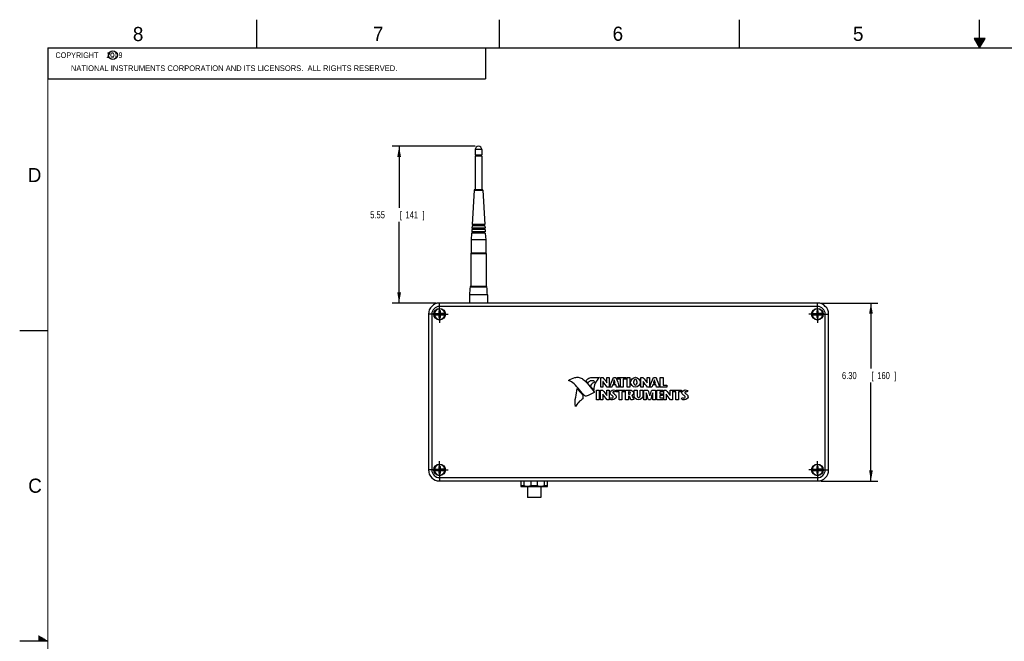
# Model space of a CAD drawing. Header units: inches. Extents: x 0 to 34, y 0 to 22.
# Tile 2 of 27: x 0 to 17.4, y 11 to 22. Entities that reach past the tile are written whole.
import ezdxf

# ---------------------------------------------------------------- set-up
doc = ezdxf.new("R2010")
doc.units = ezdxf.units.IN
doc.header["$LTSCALE"] = 1.87
doc.header["$MEASUREMENT"] = 0
doc.linetypes.add('CENTER', pattern=[0.6, 0.375, -0.075, 0.075, -0.075])
doc.layers.get('0').update_dxf_attribs({"linetype": 'CONTINUOUS'})
for name, color, linetype in [('DATUMCURVES', 7, 'CONTINUOUS'), ('DEFAULT_1', 7, 'CENTER'), ('DIMENSIONS', 7, 'CONTINUOUS')]:
    doc.layers.add(name, color=color, linetype=linetype)
doc.styles.get("Standard").update_dxf_attribs({"font": 'txt', "width": 0.8})
doc.dimstyles.new('DIMSTYLE_1', dxfattribs={"dimtxt": 0.125, "dimasz": 0.1875, "dimexe": 0.18, "dimexo": 0.0625, "dimgap": 0.09, "dimtad": 0, "dimtih": 1, "dimtoh": 1, "dimdec": 3, "dimlfac": 2, "dimzin": 4, "dimdsep": 46, "dimtxsty": 'STANDARD', "dimblk": '_FILLED', "dimblk1": '_FILLED', "dimblk2": '_FILLED', "dimcen": 0.09, "dimadec": 0, "dimazin": 0, "dimtp": 0.01, "dimtm": 0.01, "dimtfac": 1, "dimtdec": 3, "dimtofl": 0, "dimtmove": 0, "dimatfit": 3, "dimldrblk": '_FILLED', "dimfxl": 1, "dimtolj": 1, "dimtzin": 4, "dimarcsym": 0})

# ---------------------------------------------------------------- blocks, each defined once
blk = doc.blocks.new('_FILLED')
at = {"color": 0, "linetype": 'ByBlock'}
blk.add_solid([(0, 0), (-1, 0.174), (-1, -0.174)], dxfattribs=at)
blk = doc.blocks.new('*D18')
at = {"layer": 'DIMENSIONS', "color": 2, "linetype": 'Continuous'}
for p, q in [((8.069, 19.759), (6.595, 19.759)), ((6.72, 19.759), (6.72, 18.671)), ((6.72, 16.983), (6.72, 18.421)), ((7.374, 16.983), (6.595, 16.983))]:
    blk.add_line(p, q, dxfattribs=at)
at = {"layer": 'DIMENSIONS', "color": 2, "linetype": 'Continuous', "xscale": 0.1875, "yscale": 0.1875, "zscale": 0.1875}
for p, rotation in [((6.72, 19.759), 90), ((6.72, 16.983), 270)]:
    blk.add_blockref('_FILLED', p, dxfattribs=dict(at, rotation=rotation))
at = {"layer": 'DIMENSIONS', "color": 2, "linetype": 'Continuous', "width": 0.8}
for s, p in [('5.55', (6.208, 18.484)), ('[', (6.733, 18.484)), ('141', (6.833, 18.484)), (']', (7.133, 18.484))]:
    blk.add_text(s, height=0.125, dxfattribs=at).set_placement(p)
blk = doc.blocks.new('*D19')
at = {"layer": 'DIMENSIONS', "color": 2, "linetype": 'Continuous'}
for p, q in [((14.191, 16.983), (15.201, 16.983)), ((15.076, 16.983), (15.076, 15.825)), ((15.076, 13.833), (15.076, 15.575)), ((14.191, 13.833), (15.201, 13.833))]:
    blk.add_line(p, q, dxfattribs=at)
at = {"layer": 'DIMENSIONS', "color": 2, "linetype": 'Continuous', "xscale": 0.1875, "yscale": 0.1875, "zscale": 0.1875}
for p, rotation in [((15.076, 16.983), 90), ((15.076, 13.833), 270)]:
    blk.add_blockref('_FILLED', p, dxfattribs=dict(at, rotation=rotation))
at = {"layer": 'DIMENSIONS', "color": 2, "linetype": 'Continuous', "width": 0.8}
for s, p in [('6.30', (14.563, 15.637)), ('[', (15.088, 15.637)), ('160', (15.188, 15.637)), (']', (15.488, 15.637))]:
    blk.add_text(s, height=0.125, dxfattribs=at).set_placement(p)

msp = doc.modelspace()

# ---------------------------------------------------------------- linework, layer by layer
at = {"color": 2, "linetype": 'Continuous'}
for p, q in [((4.20002, 21.5), (4.20002, 22)), ((8.50002, 21.5), (8.50002, 22)), ((12.75002, 21.5), (12.75002, 22)), ((17.00002, 21.5), (17.00002, 22)), ((16.90203, 21.66972), (17.00002, 21.5)), ((17.09801, 21.66972), (16.90203, 21.66972)), ((16.90764, 21.66), (17.0924, 21.66)), ((16.91342, 21.65), (17.08662, 21.65)), ((16.91919, 21.64), (17.08085, 21.64)), ((16.92496, 21.63), (17.07508, 21.63)), ((17.00002, 21.5), (17.09801, 21.66972)), ((0.50003, 21.5), (8.25003, 21.5)), ((0.50003, 21.5), (0.50003, 20.95313)), ((8.25003, 21.5), (8.25003, 20.95313)), ((16.93074, 21.62), (17.0693, 21.62)), ((16.93651, 21.61), (17.06353, 21.61)), ((16.94229, 21.6), (17.05776, 21.6)), ((16.94806, 21.59), (17.05198, 21.59)), ((16.95383, 21.58), (17.04621, 21.58)), ((16.95961, 21.57), (17.04044, 21.57)), ((16.96538, 21.56), (17.03466, 21.56)), ((16.97115, 21.55), (17.02889, 21.55)), ((16.97693, 21.54), (17.02311, 21.54)), ((16.9827, 21.53), (17.01734, 21.53)), ((16.98847, 21.52), (17.01157, 21.52)), ((16.99425, 21.51), (17.00579, 21.51)), ((0.50003, 20.95313), (8.25003, 20.95313)), ((0.00002, 16.5), (0.50002, 16.5)), ((0.5, 11), (0, 11)), ((0.33028, 11.09), (0.34412, 11.09)), ((0.33028, 11.08), (0.36144, 11.08)), ((0.33028, 11.07), (0.37876, 11.07)), ((0.33028, 11.06), (0.39608, 11.06)), ((0.33028, 11.05), (0.4134, 11.05)), ((0.33028, 11.04), (0.43072, 11.04)), ((0.33028, 11.03), (0.44804, 11.03)), ((0.33028, 11.02), (0.46536, 11.02)), ((0.33028, 11.01), (0.48268, 11.01))]:
    msp.add_line(p, q, dxfattribs=at)
at = {"color": 7, "linetype": 'Continuous'}
for p, q in [((8.066, 19.69953), (8.066, 19.6011)), ((8.18411, 19.69953), (8.066, 19.69953)), ((8.18411, 19.6011), (8.066, 19.6011)), ((8.066, 19.58142), (8.066, 18.98693)), ((8.18411, 19.58142), (8.066, 19.58142)), ((8.08568, 19.6011), (8.08568, 19.58142)), ((8.16442, 19.6011), (8.16442, 19.58142)), ((8.18411, 19.69953), (8.18411, 19.6011)), ((8.18411, 19.58142), (8.18411, 18.98693)), ((8.04796, 18.98137), (8.01264, 18.37276)), ((8.04796, 18.98137), (8.20215, 18.98137)), ((8.19625, 18.98693), (8.05385, 18.98693)), ((8.20215, 18.98137), (8.23747, 18.37276)), ((8.0115, 18.35307), (8.00887, 18.30779)), ((8.23861, 18.35307), (8.0115, 18.35307)), ((8.23747, 18.37276), (8.01264, 18.37276)), ((8.03236, 18.37276), (8.03121, 18.35307)), ((8.21775, 18.37276), (8.21889, 18.35307)), ((8.23861, 18.35307), (8.24124, 18.30779)), ((8.00396, 18.22315), (7.9971, 18.10504)), ((8.24615, 18.22315), (8.00396, 18.22315)), ((8.00773, 18.28811), (8.0051, 18.24283)), ((8.24501, 18.24283), (8.0051, 18.24283)), ((8.24238, 18.28811), (8.00773, 18.28811)), ((8.24124, 18.30779), (8.00887, 18.30779)), ((8.02482, 18.24283), (8.02367, 18.22315)), ((8.02859, 18.30779), (8.02744, 18.28811)), ((8.22152, 18.30779), (8.22266, 18.28811)), ((8.22529, 18.24283), (8.22643, 18.22315)), ((8.24238, 18.28811), (8.24501, 18.24283)), ((8.24615, 18.22315), (8.25301, 18.10504)), ((7.9971, 18.10504), (7.9971, 17.86882)), ((8.25301, 18.10504), (7.9971, 18.10504)), ((8.25301, 18.10504), (8.25301, 17.86882)), ((7.98726, 17.86291), (7.98726, 17.27827)), ((7.98726, 17.86291), (8.26285, 17.86291)), ((8.25694, 17.86882), (7.99316, 17.86882)), ((8.26285, 17.86291), (8.26285, 17.27827)), ((7.97859, 17.27327), (8.27151, 17.27327)), ((8.26568, 17.27827), (7.98443, 17.27827)), ((7.96757, 17.13063), (7.96757, 16.98299)), ((8.28253, 17.13063), (7.96757, 17.13063)), ((8.28253, 17.13063), (8.28253, 16.98299)), ((7.43608, 16.92394), (7.43608, 16.98299)), ((14.12899, 16.98299), (7.43608, 16.98299)), ((14.12899, 16.92394), (7.43608, 16.92394)), ((14.12899, 16.92394), (14.12899, 16.98299)), ((7.23923, 16.78614), (7.23923, 14.03024)), ((7.29828, 16.78614), (7.23923, 16.78614)), ((7.29828, 16.78614), (7.29828, 14.03024)), ((7.33862, 16.79992), (7.4223, 16.79992)), ((7.33862, 16.77236), (7.4223, 16.77236)), ((7.4223, 16.8452), (7.4223, 16.79992)), ((7.44986, 16.8452), (7.4223, 16.8452)), ((7.4223, 16.77236), (7.4223, 16.72709)), ((7.44986, 16.79992), (7.44986, 16.8452)), ((7.53353, 16.79992), (7.44986, 16.79992)), ((7.44986, 16.72709), (7.44986, 16.77236)), ((7.44986, 16.77236), (7.53353, 16.77236)), ((14.03153, 16.79992), (14.11521, 16.79992)), ((14.03153, 16.77236), (14.11521, 16.77236)), ((14.14277, 16.8452), (14.11521, 16.8452)), ((14.11521, 16.8452), (14.11521, 16.79992)), ((14.11521, 16.77236), (14.11521, 16.72709)), ((14.14277, 16.79992), (14.14277, 16.8452)), ((14.22645, 16.79992), (14.14277, 16.79992)), ((14.14277, 16.77236), (14.22645, 16.77236)), ((14.14277, 16.72709), (14.14277, 16.77236)), ((14.26679, 16.78614), (14.32584, 16.78614)), ((14.26679, 14.03024), (14.26679, 16.78614)), ((14.32584, 14.03024), (14.32584, 16.78614)), ((7.4223, 16.72709), (7.44986, 16.72709)), ((14.11521, 16.72709), (14.14277, 16.72709)), ((7.29828, 14.03024), (7.23923, 14.03024)), ((7.33862, 14.04402), (7.4223, 14.04402)), ((7.33862, 14.01646), (7.4223, 14.01646)), ((7.4223, 14.08929), (7.4223, 14.04402)), ((7.44986, 14.08929), (7.4223, 14.08929)), ((7.4223, 14.01646), (7.4223, 13.97118)), ((7.4223, 13.97118), (7.44986, 13.97118)), ((7.44986, 14.04402), (7.44986, 14.08929)), ((7.53353, 14.04402), (7.44986, 14.04402)), ((7.44986, 13.97118), (7.44986, 14.01646)), ((7.44986, 14.01646), (7.53353, 14.01646)), ((14.03153, 14.04402), (14.11521, 14.04402)), ((14.03153, 14.01646), (14.11521, 14.01646)), ((14.14277, 14.08929), (14.11521, 14.08929)), ((14.11521, 14.08929), (14.11521, 14.04402)), ((14.11521, 14.01646), (14.11521, 13.97118)), ((14.11521, 13.97118), (14.14277, 13.97118)), ((14.14277, 14.04402), (14.14277, 14.08929)), ((14.22645, 14.04402), (14.14277, 14.04402)), ((14.14277, 14.01646), (14.22645, 14.01646)), ((14.14277, 13.97118), (14.14277, 14.01646)), ((14.26679, 14.03024), (14.32584, 14.03024)), ((7.43608, 13.89244), (7.43608, 13.83339)), ((7.43608, 13.89244), (14.12899, 13.89244)), ((7.43608, 13.83339), (14.12899, 13.83339)), ((8.87308, 13.83339), (8.87308, 13.73496)), ((8.93153, 13.7448), (8.93153, 13.83339)), ((9.05086, 13.83339), (9.05086, 13.7448)), ((9.16775, 13.7448), (9.16775, 13.83339)), ((9.28708, 13.83339), (9.28708, 13.7448)), ((9.34553, 13.73496), (9.34553, 13.83339)), ((14.12899, 13.89244), (14.12899, 13.83339)), ((8.93153, 13.7448), (8.87308, 13.7448)), ((8.87308, 13.73496), (9.34553, 13.73496)), ((8.9912, 13.73496), (8.9912, 13.53811)), ((9.16775, 13.7448), (9.05086, 13.7448)), ((9.22742, 13.73496), (9.22742, 13.53811)), ((9.34553, 13.7448), (9.28708, 13.7448)), ((9.22741, 13.53811), (8.9912, 13.53811))]:
    msp.add_line(p, q, dxfattribs=at)
at = {"color": 7, "linetype": 'Continuous', "const_width": 0.02}
for points in [[(0.50002, 21.5), (0.50002, 0.5)], [(33.50002, 21.5), (0.50002, 21.5)]]:
    msp.add_lwpolyline(points, dxfattribs=at)
at = {"color": 2, "linetype": 'Continuous'}
msp.add_circle((1.64841, 21.37268), 0.0754, dxfattribs=at)
at = {"color": 7, "linetype": 'Continuous'}
for centre, radius in [((7.43608, 16.78614), 0.10335), ((7.43608, 16.78614), 0.09843), ((14.12899, 16.78614), 0.10335), ((14.12899, 16.78614), 0.09843), ((7.43608, 14.03024), 0.10335), ((7.43608, 14.03024), 0.09843), ((14.12899, 14.03024), 0.10335), ((14.12899, 14.03024), 0.09843)]:
    msp.add_circle(centre, radius, dxfattribs=at)
for centre, radius, start, end in [((8.12505, 19.69953), 0.05906, 0, 180), ((8.05385, 18.98102), 0.00591, 90, 176.678524), ((8.19625, 18.98102), 0.00591, 3.321476, 90), ((7.99316, 17.86291), 0.00591, 90, 180), ((8.25694, 17.86291), 0.00591, 0, 90), ((8.89621, 17.13063), 0.92864, 171.16439, 180), ((7.98443, 17.27236), 0.00591, 90, 171.16439), ((8.26568, 17.27236), 0.00591, 8.83561, 90), ((7.35389, 17.13063), 0.92864, 0, 8.83561), ((7.43608, 16.78614), 0.19685, 90, 180), ((7.43608, 16.78614), 0.1378, 90, 180), ((14.12899, 16.78614), 0.19685, 360, 90), ((14.12899, 16.78614), 0.1378, 0, 90), ((7.43608, 16.78614), 0.09252, 8.565281, 171.434719), ((7.43608, 16.78614), 0.09252, 188.565281, 351.434719), ((14.12899, 16.78614), 0.09252, 8.565281, 171.434719), ((14.12899, 16.78614), 0.09252, 188.565281, 351.434719), ((7.43608, 14.03024), 0.19685, 180, 270), ((7.43608, 14.03024), 0.1378, 180, 270), ((7.43608, 14.03024), 0.09252, 8.565281, 171.434719), ((7.43608, 14.03024), 0.09252, 188.565281, 351.434719), ((14.12899, 14.03024), 0.09252, 8.565281, 171.434719), ((14.12899, 14.03024), 0.09252, 188.565281, 351.434719), ((14.12899, 14.03024), 0.19685, 270, 0), ((14.12899, 14.03024), 0.1378, 270, 360)]:
    msp.add_arc(centre, radius, start, end, dxfattribs=at)
for points, knots in [([(8.9912, 13.73496), (8.98464, 13.73496), (8.97139, 13.73569), (8.95139, 13.73902), (8.93818, 13.74265), (8.93153, 13.7448)], [0, 0, 0, 0, 0.0196616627, 0.0397266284, 0.0606978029, 0.0606978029, 0.0606978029, 0.0606978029]), ([(9.05086, 13.7448), (9.04421, 13.74265), (9.03099, 13.73902), (9.011, 13.73569), (8.99775, 13.73496), (8.9912, 13.73496)], [0, 0, 0, 0, 0.0209800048, 0.0410450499, 0.0606978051, 0.0606978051, 0.0606978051, 0.0606978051]), ([(9.22742, 13.73496), (9.22086, 13.73496), (9.20761, 13.73569), (9.18762, 13.73902), (9.1744, 13.74265), (9.16775, 13.7448)], [0, 0, 0, 0, 0.0196616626, 0.0397266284, 0.0606978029, 0.0606978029, 0.0606978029, 0.0606978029]), ([(9.28708, 13.7448), (9.28043, 13.74265), (9.26721, 13.73902), (9.24722, 13.73569), (9.23397, 13.73496), (9.22742, 13.73496)], [0, 0, 0, 0, 0.0209800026, 0.0410450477, 0.060697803, 0.060697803, 0.060697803, 0.060697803])]:
    msp.add_open_spline(points, degree=3, knots=knots, dxfattribs=at)
at = {"layer": 'DATUMCURVES', "color": 40, "linetype": 'Continuous'}
for points in [[(9.72231, 15.60944, 0.89754), (9.7204, 15.61004, 0.89754), (9.71882, 15.61402, 0.89754), (9.72047, 15.61515, 0.89754)], [(10.0556, 15.57279, 0.89754), (10.04807, 15.58173, 0.89754), (10.04054, 15.59067, 0.89754), (10.03301, 15.59961, 0.89754)], [(10.26731, 15.66714, 0.89754), (10.20657, 15.61276, 0.89754), (10.15842, 15.52407, 0.89754), (10.1689, 15.44322, 0.89754)], [(10.29016, 15.66593, 0.89754), (10.30256, 15.66593, 0.89754), (10.31497, 15.66593, 0.89754), (10.32737, 15.66593, 0.89754)], [(10.29016, 15.4957, 0.89754), (10.29016, 15.55244, 0.89754), (10.29016, 15.60919, 0.89754), (10.29016, 15.66593, 0.89754)], [(10.32737, 15.66593, 0.89754), (10.35307, 15.63438, 0.89754), (10.38186, 15.60442, 0.89754), (10.40081, 15.56841, 0.89754)], [(10.33053, 15.59541, 0.89754), (10.33053, 15.56217, 0.89754), (10.33053, 15.52894, 0.89754), (10.33053, 15.4957, 0.89754)], [(10.33102, 15.59541, 0.89754), (10.33086, 15.59541, 0.89754), (10.33069, 15.59541, 0.89754), (10.33053, 15.59541, 0.89754)], [(10.40737, 15.4957, 0.89754), (10.3807, 15.52796, 0.89754), (10.35195, 15.55915, 0.89754), (10.33102, 15.59541, 0.89754)], [(10.40081, 15.56841, 0.89754), (10.40097, 15.56841, 0.89754), (10.40114, 15.56841, 0.89754), (10.4013, 15.56841, 0.89754)], [(10.4013, 15.66593, 0.89754), (10.41475, 15.66593, 0.89754), (10.42821, 15.66593, 0.89754), (10.44166, 15.66593, 0.89754)], [(10.4013, 15.56841, 0.89754), (10.4013, 15.60092, 0.89754), (10.4013, 15.63342, 0.89754), (10.4013, 15.66593, 0.89754)], [(10.44166, 15.66593, 0.89754), (10.44166, 15.60919, 0.89754), (10.44166, 15.55244, 0.89754), (10.44166, 15.4957, 0.89754)], [(10.4458, 15.4957, 0.89754), (10.4689, 15.55244, 0.89754), (10.49201, 15.60919, 0.89754), (10.51511, 15.66593, 0.89754)], [(10.50222, 15.53631, 0.89754), (10.49679, 15.52277, 0.89754), (10.49136, 15.50924, 0.89754), (10.48593, 15.4957, 0.89754)], [(10.55499, 15.53631, 0.89754), (10.5374, 15.53631, 0.89754), (10.51981, 15.53631, 0.89754), (10.50222, 15.53631, 0.89754)], [(10.5297, 15.6241, 0.89754), (10.52417, 15.60363, 0.89754), (10.51731, 15.58354, 0.89754), (10.51097, 15.56331, 0.89754)], [(10.51097, 15.56331, 0.89754), (10.52289, 15.56331, 0.89754), (10.5348, 15.56331, 0.89754), (10.54672, 15.56331, 0.89754)], [(10.51511, 15.66593, 0.89754), (10.52945, 15.66593, 0.89754), (10.5438, 15.66593, 0.89754), (10.55815, 15.66593, 0.89754)], [(10.53018, 15.6241, 0.89754), (10.53002, 15.6241, 0.89754), (10.52986, 15.6241, 0.89754), (10.5297, 15.6241, 0.89754)], [(10.54672, 15.56331, 0.89754), (10.54111, 15.58354, 0.89754), (10.53528, 15.60373, 0.89754), (10.53018, 15.6241, 0.89754)], [(10.56837, 15.4957, 0.89754), (10.56391, 15.50924, 0.89754), (10.55945, 15.52277, 0.89754), (10.55499, 15.53631, 0.89754)], [(10.55815, 15.66593, 0.89754), (10.57971, 15.60919, 0.89754), (10.60127, 15.55244, 0.89754), (10.62284, 15.4957, 0.89754)], [(10.59001, 15.66593, 0.89754), (10.63986, 15.66593, 0.89754), (10.68972, 15.66593, 0.89754), (10.73957, 15.66593, 0.89754)], [(10.59001, 15.63407, 0.89754), (10.59001, 15.64469, 0.89754), (10.59001, 15.65531, 0.89754), (10.59001, 15.66593, 0.89754)], [(10.63912, 15.63407, 0.89754), (10.62275, 15.63407, 0.89754), (10.60638, 15.63407, 0.89754), (10.59001, 15.63407, 0.89754)], [(10.63912, 15.4957, 0.89754), (10.63912, 15.54182, 0.89754), (10.63912, 15.58795, 0.89754), (10.63912, 15.63407, 0.89754)], [(10.69045, 15.63407, 0.89754), (10.69045, 15.58795, 0.89754), (10.69045, 15.54182, 0.89754), (10.69045, 15.4957, 0.89754)], [(10.73957, 15.63407, 0.89754), (10.7232, 15.63407, 0.89754), (10.70682, 15.63407, 0.89754), (10.69045, 15.63407, 0.89754)], [(10.73957, 15.66593, 0.89754), (10.73957, 15.65531, 0.89754), (10.73957, 15.64469, 0.89754), (10.73957, 15.63407, 0.89754)], [(10.75609, 15.66593, 0.89754), (10.7732, 15.66593, 0.89754), (10.79031, 15.66593, 0.89754), (10.80741, 15.66593, 0.89754)], [(10.75609, 15.4957, 0.89754), (10.75609, 15.55244, 0.89754), (10.75609, 15.60919, 0.89754), (10.75609, 15.66593, 0.89754)], [(10.80741, 15.66593, 0.89754), (10.80741, 15.60919, 0.89754), (10.80741, 15.55244, 0.89754), (10.80741, 15.4957, 0.89754)], [(11.00146, 15.66593, 0.89754), (11.01387, 15.66593, 0.89754), (11.02627, 15.66593, 0.89754), (11.03867, 15.66593, 0.89754)], [(11.00146, 15.4957, 0.89754), (11.00146, 15.55244, 0.89754), (11.00146, 15.60919, 0.89754), (11.00146, 15.66593, 0.89754)], [(11.03867, 15.66593, 0.89754), (11.06437, 15.63438, 0.89754), (11.09315, 15.60442, 0.89754), (11.11211, 15.56841, 0.89754)], [(11.04184, 15.59541, 0.89754), (11.04184, 15.56217, 0.89754), (11.04184, 15.52894, 0.89754), (11.04184, 15.4957, 0.89754)], [(11.04232, 15.59541, 0.89754), (11.04216, 15.59541, 0.89754), (11.042, 15.59541, 0.89754), (11.04184, 15.59541, 0.89754)], [(11.11868, 15.4957, 0.89754), (11.092, 15.52796, 0.89754), (11.06325, 15.55915, 0.89754), (11.04232, 15.59541, 0.89754)], [(11.11211, 15.56841, 0.89754), (11.11227, 15.56841, 0.89754), (11.11243, 15.56841, 0.89754), (11.11259, 15.56841, 0.89754)], [(11.11259, 15.66593, 0.89754), (11.12605, 15.66593, 0.89754), (11.13951, 15.66593, 0.89754), (11.15297, 15.66593, 0.89754)], [(11.11259, 15.56841, 0.89754), (11.11259, 15.60092, 0.89754), (11.11259, 15.63342, 0.89754), (11.11259, 15.66593, 0.89754)], [(11.15297, 15.66593, 0.89754), (11.15297, 15.60919, 0.89754), (11.15297, 15.55244, 0.89754), (11.15297, 15.4957, 0.89754)], [(11.1571, 15.4957, 0.89754), (11.18021, 15.55244, 0.89754), (11.20331, 15.60919, 0.89754), (11.22641, 15.66593, 0.89754)], [(11.21353, 15.53631, 0.89754), (11.20809, 15.52277, 0.89754), (11.20266, 15.50924, 0.89754), (11.19722, 15.4957, 0.89754)], [(11.26629, 15.53631, 0.89754), (11.2487, 15.53631, 0.89754), (11.23111, 15.53631, 0.89754), (11.21353, 15.53631, 0.89754)], [(11.24101, 15.6241, 0.89754), (11.23547, 15.60363, 0.89754), (11.22861, 15.58354, 0.89754), (11.22228, 15.56331, 0.89754)], [(11.22228, 15.56331, 0.89754), (11.23419, 15.56331, 0.89754), (11.2461, 15.56331, 0.89754), (11.25802, 15.56331, 0.89754)], [(11.22641, 15.66593, 0.89754), (11.24076, 15.66593, 0.89754), (11.2551, 15.66593, 0.89754), (11.26945, 15.66593, 0.89754)], [(11.24148, 15.6241, 0.89754), (11.24132, 15.6241, 0.89754), (11.24117, 15.6241, 0.89754), (11.24101, 15.6241, 0.89754)], [(11.25802, 15.56331, 0.89754), (11.25241, 15.58355, 0.89754), (11.24658, 15.60373, 0.89754), (11.24148, 15.6241, 0.89754)], [(11.27966, 15.4957, 0.89754), (11.2752, 15.50924, 0.89754), (11.27075, 15.52277, 0.89754), (11.26629, 15.53631, 0.89754)], [(11.26945, 15.66593, 0.89754), (11.29101, 15.60919, 0.89754), (11.31257, 15.55244, 0.89754), (11.33413, 15.4957, 0.89754)], [(11.34557, 15.4957, 0.89754), (11.34557, 15.55244, 0.89754), (11.34557, 15.60919, 0.89754), (11.34557, 15.66593, 0.89754)], [(11.34557, 15.66593, 0.89754), (11.36267, 15.66593, 0.89754), (11.37977, 15.66593, 0.89754), (11.39688, 15.66593, 0.89754)], [(11.39688, 15.66593, 0.89754), (11.39688, 15.6198, 0.89754), (11.39688, 15.57368, 0.89754), (11.39688, 15.52756, 0.89754)], [(11.39688, 15.52756, 0.89754), (11.41763, 15.52756, 0.89754), (11.43838, 15.52756, 0.89754), (11.45913, 15.52756, 0.89754)], [(11.45913, 15.52756, 0.89754), (11.45913, 15.51694, 0.89754), (11.45913, 15.50632, 0.89754), (11.45913, 15.4957, 0.89754)], [(9.87151, 15.46905, 0.89754), (9.90582, 15.42952, 0.89754), (9.9408, 15.39054, 0.89754), (9.97374, 15.34986, 0.89754)], [(9.97374, 15.34986, 0.89754), (9.97347, 15.32985, 0.89754), (9.9732, 15.30984, 0.89754), (9.97293, 15.28983, 0.89754)], [(10.17227, 15.39804, 0.89754), (10.12781, 15.37271, 0.89754), (10.08127, 15.35064, 0.89754), (10.03326, 15.33294, 0.89754)], [(10.1689, 15.44322, 0.89754), (10.14706, 15.46107, 0.89754), (10.13256, 15.4864, 0.89754), (10.11336, 15.50707, 0.89754)], [(10.17217, 15.4111, 0.89754), (10.17488, 15.40769, 0.89754), (10.17606, 15.40018, 0.89754), (10.17227, 15.39804, 0.89754)], [(10.21357, 15.44301, 0.89754), (10.23067, 15.44301, 0.89754), (10.24777, 15.44301, 0.89754), (10.26488, 15.44301, 0.89754)], [(10.21357, 15.27278, 0.89754), (10.21357, 15.32952, 0.89754), (10.21357, 15.38626, 0.89754), (10.21357, 15.44301, 0.89754)], [(10.26488, 15.44301, 0.89754), (10.26488, 15.38626, 0.89754), (10.26488, 15.32952, 0.89754), (10.26488, 15.27278, 0.89754)], [(10.28676, 15.44301, 0.89754), (10.29916, 15.44301, 0.89754), (10.31157, 15.44301, 0.89754), (10.32397, 15.44301, 0.89754)], [(10.28676, 15.27278, 0.89754), (10.28676, 15.32952, 0.89754), (10.28676, 15.38626, 0.89754), (10.28676, 15.44301, 0.89754)], [(10.33053, 15.4957, 0.89754), (10.31707, 15.4957, 0.89754), (10.30362, 15.4957, 0.89754), (10.29016, 15.4957, 0.89754)], [(10.32397, 15.44301, 0.89754), (10.34967, 15.41146, 0.89754), (10.37846, 15.3815, 0.89754), (10.39741, 15.34549, 0.89754)], [(10.32713, 15.37248, 0.89754), (10.32713, 15.33925, 0.89754), (10.32713, 15.30601, 0.89754), (10.32713, 15.27278, 0.89754)], [(10.32762, 15.37248, 0.89754), (10.32745, 15.37248, 0.89754), (10.32729, 15.37248, 0.89754), (10.32713, 15.37248, 0.89754)], [(10.40397, 15.27278, 0.89754), (10.3773, 15.30504, 0.89754), (10.34856, 15.33623, 0.89754), (10.32762, 15.37248, 0.89754)], [(10.39741, 15.34549, 0.89754), (10.39757, 15.34549, 0.89754), (10.39773, 15.34549, 0.89754), (10.39789, 15.34549, 0.89754)], [(10.39789, 15.44301, 0.89754), (10.41135, 15.44301, 0.89754), (10.4248, 15.44301, 0.89754), (10.43826, 15.44301, 0.89754)], [(10.39789, 15.34549, 0.89754), (10.39789, 15.378, 0.89754), (10.39789, 15.4105, 0.89754), (10.39789, 15.44301, 0.89754)], [(10.44166, 15.4957, 0.89754), (10.43023, 15.4957, 0.89754), (10.4188, 15.4957, 0.89754), (10.40737, 15.4957, 0.89754)], [(10.43826, 15.44301, 0.89754), (10.43826, 15.38626, 0.89754), (10.43826, 15.32952, 0.89754), (10.43826, 15.27278, 0.89754)], [(10.48593, 15.4957, 0.89754), (10.47255, 15.4957, 0.89754), (10.45918, 15.4957, 0.89754), (10.4458, 15.4957, 0.89754)], [(10.55961, 15.4345, 0.89754), (10.55523, 15.42558, 0.89754), (10.55086, 15.41666, 0.89754), (10.54648, 15.40775, 0.89754)], [(10.56593, 15.44301, 0.89754), (10.61578, 15.44301, 0.89754), (10.66563, 15.44301, 0.89754), (10.71548, 15.44301, 0.89754)], [(10.56593, 15.41115, 0.89754), (10.56593, 15.42177, 0.89754), (10.56593, 15.43239, 0.89754), (10.56593, 15.44301, 0.89754)], [(10.61505, 15.41115, 0.89754), (10.59868, 15.41115, 0.89754), (10.5823, 15.41115, 0.89754), (10.56593, 15.41115, 0.89754)], [(10.62284, 15.4957, 0.89754), (10.60468, 15.4957, 0.89754), (10.58652, 15.4957, 0.89754), (10.56837, 15.4957, 0.89754)], [(10.61505, 15.27278, 0.89754), (10.61505, 15.3189, 0.89754), (10.61505, 15.36503, 0.89754), (10.61505, 15.41115, 0.89754)], [(10.69045, 15.4957, 0.89754), (10.67334, 15.4957, 0.89754), (10.65623, 15.4957, 0.89754), (10.63912, 15.4957, 0.89754)], [(10.66637, 15.41115, 0.89754), (10.66637, 15.36503, 0.89754), (10.66637, 15.3189, 0.89754), (10.66637, 15.27278, 0.89754)], [(10.71548, 15.41115, 0.89754), (10.69911, 15.41115, 0.89754), (10.68274, 15.41115, 0.89754), (10.66637, 15.41115, 0.89754)], [(10.71548, 15.44301, 0.89754), (10.71548, 15.43239, 0.89754), (10.71548, 15.42177, 0.89754), (10.71548, 15.41115, 0.89754)], [(10.73203, 15.27278, 0.89754), (10.73203, 15.32952, 0.89754), (10.73203, 15.38626, 0.89754), (10.73203, 15.44301, 0.89754)], [(10.73203, 15.44301, 0.89754), (10.75732, 15.44301, 0.89754), (10.78261, 15.44301, 0.89754), (10.8079, 15.44301, 0.89754)], [(10.80741, 15.4957, 0.89754), (10.79031, 15.4957, 0.89754), (10.7732, 15.4957, 0.89754), (10.75609, 15.4957, 0.89754)], [(10.78332, 15.41115, 0.89754), (10.78332, 15.39721, 0.89754), (10.78332, 15.38326, 0.89754), (10.78332, 15.36932, 0.89754)], [(10.79696, 15.41115, 0.89754), (10.79241, 15.41115, 0.89754), (10.78787, 15.41115, 0.89754), (10.78332, 15.41115, 0.89754)], [(10.78332, 15.36932, 0.89754), (10.78819, 15.36932, 0.89754), (10.79305, 15.36932, 0.89754), (10.79792, 15.36932, 0.89754)], [(10.84097, 15.34841, 0.89754), (10.85353, 15.32409, 0.89754), (10.8661, 15.29978, 0.89754), (10.87866, 15.27546, 0.89754)], [(10.88498, 15.44301, 0.89754), (10.90209, 15.44301, 0.89754), (10.91919, 15.44301, 0.89754), (10.93629, 15.44301, 0.89754)], [(10.88498, 15.33893, 0.89754), (10.88498, 15.37362, 0.89754), (10.88498, 15.40831, 0.89754), (10.88498, 15.44301, 0.89754)], [(10.93629, 15.44301, 0.89754), (10.93629, 15.41334, 0.89754), (10.93629, 15.38368, 0.89754), (10.93629, 15.35401, 0.89754)], [(10.9893, 15.44301, 0.89754), (11.00405, 15.44301, 0.89754), (11.01881, 15.44301, 0.89754), (11.03357, 15.44301, 0.89754)], [(10.9893, 15.35474, 0.89754), (10.9893, 15.38416, 0.89754), (10.9893, 15.41359, 0.89754), (10.9893, 15.44301, 0.89754)], [(11.04184, 15.4957, 0.89754), (11.02838, 15.4957, 0.89754), (11.01492, 15.4957, 0.89754), (11.00146, 15.4957, 0.89754)], [(11.03357, 15.44301, 0.89754), (11.03357, 15.40872, 0.89754), (11.03357, 15.37443, 0.89754), (11.03357, 15.34015, 0.89754)], [(11.05642, 15.44301, 0.89754), (11.0796, 15.44301, 0.89754), (11.10278, 15.44301, 0.89754), (11.12596, 15.44301, 0.89754)], [(11.05642, 15.27278, 0.89754), (11.05642, 15.32952, 0.89754), (11.05642, 15.38626, 0.89754), (11.05642, 15.44301, 0.89754)], [(11.09679, 15.39195, 0.89754), (11.09679, 15.35222, 0.89754), (11.09679, 15.3125, 0.89754), (11.09679, 15.27278, 0.89754)], [(11.09728, 15.39195, 0.89754), (11.09711, 15.39195, 0.89754), (11.09695, 15.39195, 0.89754), (11.09679, 15.39195, 0.89754)], [(11.13837, 15.27278, 0.89754), (11.12371, 15.31215, 0.89754), (11.10937, 15.3517, 0.89754), (11.09728, 15.39195, 0.89754)], [(11.15297, 15.4957, 0.89754), (11.14154, 15.4957, 0.89754), (11.13011, 15.4957, 0.89754), (11.11868, 15.4957, 0.89754)], [(11.12596, 15.44301, 0.89754), (11.13839, 15.40836, 0.89754), (11.15061, 15.37358, 0.89754), (11.16074, 15.33819, 0.89754)], [(11.19722, 15.4957, 0.89754), (11.18385, 15.4957, 0.89754), (11.17048, 15.4957, 0.89754), (11.1571, 15.4957, 0.89754)], [(11.16123, 15.33819, 0.89754), (11.17093, 15.37357, 0.89754), (11.18288, 15.40831, 0.89754), (11.19478, 15.44301, 0.89754)], [(11.21109, 15.39195, 0.89754), (11.19922, 15.35172, 0.89754), (11.18513, 15.31216, 0.89754), (11.17072, 15.27278, 0.89754)], [(11.19478, 15.44301, 0.89754), (11.21748, 15.44301, 0.89754), (11.24018, 15.44301, 0.89754), (11.26288, 15.44301, 0.89754)], [(11.21157, 15.39195, 0.89754), (11.21141, 15.39195, 0.89754), (11.21125, 15.39195, 0.89754), (11.21109, 15.39195, 0.89754)], [(11.21157, 15.27278, 0.89754), (11.21157, 15.3125, 0.89754), (11.21157, 15.35222, 0.89754), (11.21157, 15.39195, 0.89754)], [(11.26288, 15.44301, 0.89754), (11.26288, 15.38626, 0.89754), (11.26288, 15.32952, 0.89754), (11.26288, 15.27278, 0.89754)], [(11.33413, 15.4957, 0.89754), (11.31598, 15.4957, 0.89754), (11.29782, 15.4957, 0.89754), (11.27966, 15.4957, 0.89754)], [(11.28476, 15.44301, 0.89754), (11.31921, 15.44301, 0.89754), (11.35366, 15.44301, 0.89754), (11.38812, 15.44301, 0.89754)], [(11.28476, 15.27278, 0.89754), (11.28476, 15.32952, 0.89754), (11.28476, 15.38626, 0.89754), (11.28476, 15.44301, 0.89754)], [(11.33609, 15.41115, 0.89754), (11.33609, 15.39997, 0.89754), (11.33609, 15.38878, 0.89754), (11.33609, 15.3776, 0.89754)], [(11.38812, 15.41115, 0.89754), (11.37077, 15.41115, 0.89754), (11.35343, 15.41115, 0.89754), (11.33609, 15.41115, 0.89754)], [(11.33609, 15.3776, 0.89754), (11.35303, 15.3776, 0.89754), (11.36997, 15.3776, 0.89754), (11.38691, 15.3776, 0.89754)], [(11.33609, 15.34574, 0.89754), (11.33609, 15.33204, 0.89754), (11.33609, 15.31834, 0.89754), (11.33609, 15.30464, 0.89754)], [(11.38691, 15.34574, 0.89754), (11.36997, 15.34574, 0.89754), (11.35303, 15.34574, 0.89754), (11.33609, 15.34574, 0.89754)], [(11.45913, 15.4957, 0.89754), (11.42128, 15.4957, 0.89754), (11.38342, 15.4957, 0.89754), (11.34557, 15.4957, 0.89754)], [(11.38691, 15.3776, 0.89754), (11.38691, 15.36698, 0.89754), (11.38691, 15.35636, 0.89754), (11.38691, 15.34574, 0.89754)], [(11.38812, 15.44301, 0.89754), (11.38812, 15.43239, 0.89754), (11.38812, 15.42177, 0.89754), (11.38812, 15.41115, 0.89754)], [(11.40781, 15.44301, 0.89754), (11.42021, 15.44301, 0.89754), (11.43262, 15.44301, 0.89754), (11.44503, 15.44301, 0.89754)], [(11.40781, 15.27278, 0.89754), (11.40781, 15.32952, 0.89754), (11.40781, 15.38626, 0.89754), (11.40781, 15.44301, 0.89754)], [(11.44503, 15.44301, 0.89754), (11.47072, 15.41146, 0.89754), (11.49952, 15.38151, 0.89754), (11.51846, 15.34549, 0.89754)], [(11.44819, 15.37248, 0.89754), (11.44819, 15.33925, 0.89754), (11.44819, 15.30601, 0.89754), (11.44819, 15.27278, 0.89754)], [(11.44868, 15.37248, 0.89754), (11.44851, 15.37248, 0.89754), (11.44835, 15.37248, 0.89754), (11.44819, 15.37248, 0.89754)], [(11.52502, 15.27278, 0.89754), (11.49836, 15.30504, 0.89754), (11.46961, 15.33624, 0.89754), (11.44868, 15.37248, 0.89754)], [(11.51846, 15.34549, 0.89754), (11.51862, 15.34549, 0.89754), (11.51878, 15.34549, 0.89754), (11.51895, 15.34549, 0.89754)], [(11.51895, 15.44301, 0.89754), (11.5324, 15.44301, 0.89754), (11.54586, 15.44301, 0.89754), (11.55931, 15.44301, 0.89754)], [(11.51895, 15.34549, 0.89754), (11.51895, 15.378, 0.89754), (11.51895, 15.4105, 0.89754), (11.51895, 15.44301, 0.89754)], [(11.55931, 15.44301, 0.89754), (11.55931, 15.38626, 0.89754), (11.55931, 15.32952, 0.89754), (11.55931, 15.27278, 0.89754)], [(11.56856, 15.44301, 0.89754), (11.61841, 15.44301, 0.89754), (11.66826, 15.44301, 0.89754), (11.71811, 15.44301, 0.89754)], [(11.56856, 15.41115, 0.89754), (11.56856, 15.42177, 0.89754), (11.56856, 15.43239, 0.89754), (11.56856, 15.44301, 0.89754)], [(11.61769, 15.41115, 0.89754), (11.60131, 15.41115, 0.89754), (11.58494, 15.41115, 0.89754), (11.56856, 15.41115, 0.89754)], [(11.61769, 15.27278, 0.89754), (11.61769, 15.3189, 0.89754), (11.61769, 15.36503, 0.89754), (11.61769, 15.41115, 0.89754)], [(11.66899, 15.41115, 0.89754), (11.66899, 15.36503, 0.89754), (11.66899, 15.3189, 0.89754), (11.66899, 15.27278, 0.89754)], [(11.71811, 15.41115, 0.89754), (11.70174, 15.41115, 0.89754), (11.68536, 15.41115, 0.89754), (11.66899, 15.41115, 0.89754)], [(11.71811, 15.44301, 0.89754), (11.71811, 15.43239, 0.89754), (11.71811, 15.42177, 0.89754), (11.71811, 15.41115, 0.89754)], [(11.83169, 15.4345, 0.89754), (11.82731, 15.42558, 0.89754), (11.82293, 15.41666, 0.89754), (11.81855, 15.40775, 0.89754)], [(9.97293, 15.28983, 0.89754), (9.92097, 15.25283, 0.89754), (9.8749, 15.20494, 0.89754), (9.84199, 15.1503, 0.89754)], [(10.03326, 15.33294, 0.89754), (10.02613, 15.33032, 0.89754), (10.01663, 15.33277, 0.89754), (10.011, 15.33788, 0.89754)], [(10.26488, 15.27278, 0.89754), (10.24777, 15.27278, 0.89754), (10.23067, 15.27278, 0.89754), (10.21357, 15.27278, 0.89754)], [(10.32713, 15.27278, 0.89754), (10.31367, 15.27278, 0.89754), (10.30022, 15.27278, 0.89754), (10.28676, 15.27278, 0.89754)], [(10.43826, 15.27278, 0.89754), (10.42683, 15.27278, 0.89754), (10.4154, 15.27278, 0.89754), (10.40397, 15.27278, 0.89754)], [(10.4475, 15.28543, 0.89754), (10.45269, 15.29484, 0.89754), (10.45788, 15.30424, 0.89754), (10.46307, 15.31364, 0.89754)], [(10.45221, 15.28194, 0.89754), (10.4506, 15.28304, 0.89754), (10.44903, 15.28421, 0.89754), (10.4475, 15.28543, 0.89754)], [(10.66637, 15.27278, 0.89754), (10.64926, 15.27278, 0.89754), (10.63216, 15.27278, 0.89754), (10.61505, 15.27278, 0.89754)], [(10.78332, 15.27278, 0.89754), (10.76623, 15.27278, 0.89754), (10.74913, 15.27278, 0.89754), (10.73203, 15.27278, 0.89754)], [(10.78332, 15.33723, 0.89754), (10.78332, 15.31575, 0.89754), (10.78332, 15.29426, 0.89754), (10.78332, 15.27278, 0.89754)], [(10.79671, 15.33723, 0.89754), (10.79225, 15.33723, 0.89754), (10.78779, 15.33723, 0.89754), (10.78332, 15.33723, 0.89754)], [(10.8237, 15.26986, 0.89754), (10.81471, 15.29232, 0.89754), (10.80571, 15.31477, 0.89754), (10.79671, 15.33723, 0.89754)], [(10.87866, 15.27546, 0.89754), (10.86034, 15.2736, 0.89754), (10.84202, 15.27173, 0.89754), (10.8237, 15.26986, 0.89754)], [(11.09679, 15.27278, 0.89754), (11.08333, 15.27278, 0.89754), (11.06988, 15.27278, 0.89754), (11.05642, 15.27278, 0.89754)], [(11.17072, 15.27278, 0.89754), (11.15994, 15.27278, 0.89754), (11.14916, 15.27278, 0.89754), (11.13837, 15.27278, 0.89754)], [(11.16074, 15.33819, 0.89754), (11.1609, 15.33819, 0.89754), (11.16106, 15.33819, 0.89754), (11.16123, 15.33819, 0.89754)], [(11.26288, 15.27278, 0.89754), (11.24578, 15.27278, 0.89754), (11.22868, 15.27278, 0.89754), (11.21157, 15.27278, 0.89754)], [(11.39859, 15.27278, 0.89754), (11.36064, 15.27278, 0.89754), (11.3227, 15.27278, 0.89754), (11.28476, 15.27278, 0.89754)], [(11.33609, 15.30464, 0.89754), (11.35692, 15.30464, 0.89754), (11.37775, 15.30464, 0.89754), (11.39859, 15.30464, 0.89754)], [(11.39859, 15.30464, 0.89754), (11.39859, 15.29402, 0.89754), (11.39859, 15.2834, 0.89754), (11.39859, 15.27278, 0.89754)], [(11.44819, 15.27278, 0.89754), (11.43473, 15.27278, 0.89754), (11.42127, 15.27278, 0.89754), (11.40781, 15.27278, 0.89754)], [(11.55931, 15.27278, 0.89754), (11.54788, 15.27278, 0.89754), (11.53645, 15.27278, 0.89754), (11.52502, 15.27278, 0.89754)], [(11.66899, 15.27278, 0.89754), (11.65189, 15.27278, 0.89754), (11.63479, 15.27278, 0.89754), (11.61769, 15.27278, 0.89754)], [(11.71958, 15.28543, 0.89754), (11.72477, 15.29484, 0.89754), (11.72996, 15.30424, 0.89754), (11.73515, 15.31364, 0.89754)], [(11.72429, 15.28195, 0.89754), (11.72267, 15.28304, 0.89754), (11.7211, 15.28421, 0.89754), (11.71958, 15.28543, 0.89754)]]:
    msp.add_open_spline(points, degree=3, dxfattribs=at)
for points, knots in [([(9.72047, 15.61515, 0.89754), (9.75324, 15.6375, 0.89754), (9.81471, 15.66413, 0.89754), (9.90794, 15.67414, 0.89754), (10.00163, 15.62692, 0.89754), (10.07658, 15.52515, 0.89754), (10.14106, 15.45012, 0.89754), (10.17217, 15.4111, 0.89754)], [0, 0, 0, 0, 0.119023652, 0.197251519, 0.272296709, 0.420746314, 0.570456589, 0.570456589, 0.570456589, 0.570456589]), ([(10.011, 15.33788, 0.89754), (9.93978, 15.40259, 0.89754), (9.87264, 15.522, 0.89754), (9.75774, 15.59844, 0.89754), (9.72231, 15.60944, 0.89754)], [0, 0, 0, 0, 0.288688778, 0.400000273, 0.400000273, 0.400000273, 0.400000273]), ([(10.16046, 15.6055, 0.89754), (10.15598, 15.6054, 0.89754), (10.14246, 15.60141, 0.89754), (10.123, 15.61092, 0.89754), (10.08784, 15.60363, 0.89754), (10.0733, 15.57824, 0.89754), (10.0556, 15.57279, 0.89754)], [0, 0, 0, 0, 0.013434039, 0.040823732, 0.06030792, 0.11586511, 0.11586511, 0.11586511, 0.11586511]), ([(10.11336, 15.50707, 0.89754), (10.12042, 15.52083, 0.89754), (10.12673, 15.55478, 0.89754), (10.1608, 15.58094, 0.89754), (10.17982, 15.58036, 0.89754)], [0, 0, 0, 0, 0.046390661, 0.103475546, 0.103475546, 0.103475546, 0.103475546]), ([(10.17982, 15.58036, 0.89754), (10.18736, 15.58012, 0.89754), (10.17487, 15.60374, 0.89754), (10.16453, 15.60559, 0.89754), (10.16046, 15.6055, 0.89754)], [0, 0, 0, 0, 0.0226452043, 0.034858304, 0.034858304, 0.034858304, 0.034858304]), ([(10.98898, 15.5756, 0.89754), (10.98658, 15.53622, 0.89754), (10.90292, 15.44672, 0.89754), (10.81811, 15.54162, 0.89754), (10.81981, 15.58276, 0.89754)], [0, 0, 0, 0, 0.118346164, 0.241860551, 0.241860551, 0.241860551, 0.241860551]), ([(10.81981, 15.58276, 0.89754), (10.82147, 15.62296, 0.89754), (10.90449, 15.71462, 0.89754), (10.98973, 15.62047, 0.89754), (10.98913, 15.57798, 0.89754), (10.98898, 15.5756, 0.89754)], [0, 0, 0, 0, 0.120713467, 0.24142742, 0.24859074, 0.24859074, 0.24859074, 0.24859074]), ([(10.93556, 15.58276, 0.89754), (10.93508, 15.60255, 0.89754), (10.90431, 15.66392, 0.89754), (10.87277, 15.60047, 0.89754), (10.87328, 15.57948, 0.89754), (10.87336, 15.57784, 0.89754)], [0, 0, 0, 0, 0.059394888, 0.118789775, 0.123709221, 0.123709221, 0.123709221, 0.123709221]), ([(10.87336, 15.57784, 0.89754), (10.87428, 15.55837, 0.89754), (10.90585, 15.49651, 0.89754), (10.93607, 15.56185, 0.89754), (10.93556, 15.58276, 0.89754)], [0, 0, 0, 0, 0.058486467, 0.121223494, 0.121223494, 0.121223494, 0.121223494]), ([(9.84199, 15.1503, 0.89754), (9.82948, 15.20362, 0.89754), (9.84421, 15.31351, 0.89754), (9.86913, 15.41697, 0.89754), (9.87151, 15.46905, 0.89754)], [0, 0, 0, 0, 0.164309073, 0.320725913, 0.320725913, 0.320725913, 0.320725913]), ([(10.54648, 15.40775, 0.89754), (10.53912, 15.41222, 0.89754), (10.5243, 15.41893, 0.89754), (10.49233, 15.39709, 0.89754), (10.53979, 15.37335, 0.89754), (10.55904, 15.34895, 0.89754), (10.57303, 15.29992, 0.89754), (10.50988, 15.26036, 0.89754), (10.46607, 15.27252, 0.89754), (10.45221, 15.28194, 0.89754)], [0, 0, 0, 0, 0.025836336, 0.044183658, 0.089074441, 0.123431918, 0.148552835, 0.229414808, 0.279678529, 0.279678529, 0.279678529, 0.279678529]), ([(10.46307, 15.31364, 0.89754), (10.4714, 15.30725, 0.89754), (10.49047, 15.29358, 0.89754), (10.5281, 15.32597, 0.89754), (10.47738, 15.35483, 0.89754), (10.43618, 15.40708, 0.89754), (10.50687, 15.45594, 0.89754), (10.54662, 15.44261, 0.89754), (10.55961, 15.4345, 0.89754)], [0, 0, 0, 0, 0.031522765, 0.059330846, 0.105574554, 0.159080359, 0.234187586, 0.280134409, 0.280134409, 0.280134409, 0.280134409]), ([(10.79792, 15.36932, 0.89754), (10.80766, 15.36932, 0.89754), (10.82939, 15.39072, 0.89754), (10.80693, 15.41115, 0.89754), (10.79696, 15.41115, 0.89754)], [0, 0, 0, 0, 0.02923452, 0.0591499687, 0.0591499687, 0.0591499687, 0.0591499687]), ([(10.8079, 15.44301, 0.89754), (10.83347, 15.44301, 0.89754), (10.89097, 15.40814, 0.89754), (10.85798, 15.35678, 0.89754), (10.84097, 15.34841, 0.89754)], [0, 0, 0, 0, 0.076702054, 0.133598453, 0.133598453, 0.133598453, 0.133598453]), ([(10.93629, 15.35401, 0.89754), (10.93629, 15.33558, 0.89754), (10.96272, 15.27494, 0.89754), (10.9893, 15.33602, 0.89754), (10.9893, 15.35474, 0.89754)], [0, 0, 0, 0, 0.055273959, 0.111424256, 0.111424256, 0.111424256, 0.111424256]), ([(11.81855, 15.40775, 0.89754), (11.81119, 15.41222, 0.89754), (11.79636, 15.41893, 0.89754), (11.76441, 15.39709, 0.89754), (11.81186, 15.37335, 0.89754), (11.83112, 15.34895, 0.89754), (11.8451, 15.29991, 0.89754), (11.78195, 15.26036, 0.89754), (11.73814, 15.27252, 0.89754), (11.72429, 15.28195, 0.89754)], [0, 0, 0, 0, 0.025836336, 0.044177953, 0.089068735, 0.123427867, 0.148548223, 0.229415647, 0.279673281, 0.279673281, 0.279673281, 0.279673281]), ([(11.73515, 15.31364, 0.89754), (11.74348, 15.30725, 0.89754), (11.76254, 15.29358, 0.89754), (11.80015, 15.32598, 0.89754), (11.74946, 15.35483, 0.89754), (11.70826, 15.40708, 0.89754), (11.77895, 15.45595, 0.89754), (11.8187, 15.44261, 0.89754), (11.83169, 15.4345, 0.89754)], [0, 0, 0, 0, 0.031516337, 0.059314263, 0.105544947, 0.159050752, 0.234146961, 0.280107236, 0.280107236, 0.280107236, 0.280107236]), ([(11.03357, 15.34015, 0.89754), (11.03357, 15.30626, 0.89754), (10.96068, 15.23414, 0.89754), (10.88498, 15.30491, 0.89754), (10.88498, 15.33893, 0.89754)], [0, 0, 0, 0, 0.101657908, 0.203717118, 0.203717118, 0.203717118, 0.203717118])]:
    msp.add_open_spline(points, degree=3, knots=knots, dxfattribs=at)
at = {"layer": 'DATUMCURVES', "color": 40, "linetype": 'Continuous', "extrusion": (-3e-16, 1.3e-15, -1)}
msp.add_open_spline([(10.03301, 15.59961, 0.89754), (10.03436, 15.62315, 0.89754), (10.08083, 15.66431, 0.89754), (10.16721, 15.66627, 0.89754), (10.23035, 15.66683, 0.89754), (10.26731, 15.66714, 0.89754)], degree=3, knots=[0, 0, 0, 0, 0.070721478, 0.149015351, 0.259919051, 0.259919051, 0.259919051, 0.259919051], dxfattribs=at)
at = {"layer": 'DEFAULT_1', "color": 7, "linetype": 'CENTER'}
for p, q in [((7.43608, 16.78614), (7.43608, 16.92394)), ((14.12899, 16.78614), (14.12899, 16.92394)), ((7.43608, 16.78614), (7.29828, 16.78614)), ((7.43608, 16.78614), (7.43608, 16.63413)), ((7.43608, 16.78614), (7.58808, 16.78614)), ((14.12899, 16.78614), (13.97698, 16.78614)), ((14.12899, 16.78614), (14.26679, 16.78614)), ((14.12899, 16.78614), (14.12899, 16.63413)), ((7.43608, 14.03024), (7.43608, 14.18224)), ((14.12899, 14.03024), (14.12899, 14.18224)), ((7.43608, 14.03024), (7.29828, 14.03024)), ((7.43608, 14.03024), (7.43608, 13.89244)), ((7.43608, 14.03024), (7.58808, 14.03024)), ((14.12899, 14.03024), (13.97698, 14.03024)), ((14.12899, 14.03024), (14.26679, 14.03024)), ((14.12899, 14.03024), (14.12899, 13.89244))]:
    msp.add_line(p, q, dxfattribs=at)

# ---------------------------------------------------------------- texts
at = {"color": 2, "linetype": 'Continuous'}
for s, height, p in [('8', 0.25, (2.00464, 21.62133)), ('7', 0.25, (6.25565, 21.62429)), ('6', 0.25, (10.50119, 21.62725)), ('5', 0.25, (14.75766, 21.62474)), ('c', 0.1, (1.59898, 21.33883)), ('NATIONAL INSTRUMENTS CORPORATION AND ITS LICENSORS.  ALL RIGHTS RESERVED.', 0.1, (0.90712, 21.09112)), ('D', 0.25, (0.14243, 19.125)), ('C', 0.25, (0.15083, 13.62462))]:
    msp.add_text(s, height=height, dxfattribs=at).set_placement(p)
at = {"color": 2, "linetype": 'Continuous', "insert": (0.56253, 21.42188), "char_height": 0.1, "width": 1.52, "attachment_point": 1}
msp.add_mtext('  COPYRIGHT    2009', dxfattribs=at)

# ---------------------------------------------------------------- dimensions: what is measured, and where the dimension line sits
at = {"layer": 'DIMENSIONS', "color": 2, "linetype": 'Continuous'}
for base, p1, p2, picture, middle in [((6.72035, 19.75858), (7.37358, 16.98299), (8.06931, 19.75858), '*D18', (6.72035, 18.54634)), ((15.07584, 16.98299), (14.19149, 13.83339), (14.19149, 16.98299), '*D19', (15.07584, 15.69978))]:
    dim = msp.add_linear_dim(base=base, p1=p1, p2=p2, angle=90, dimstyle='DIMSTYLE_1', dxfattribs=at)
    dim.commit()
    dim.dimension.update_dxf_attribs({"geometry": picture, "text_midpoint": middle, "dimtype": 160})

doc.saveas('drawing.dxf')
